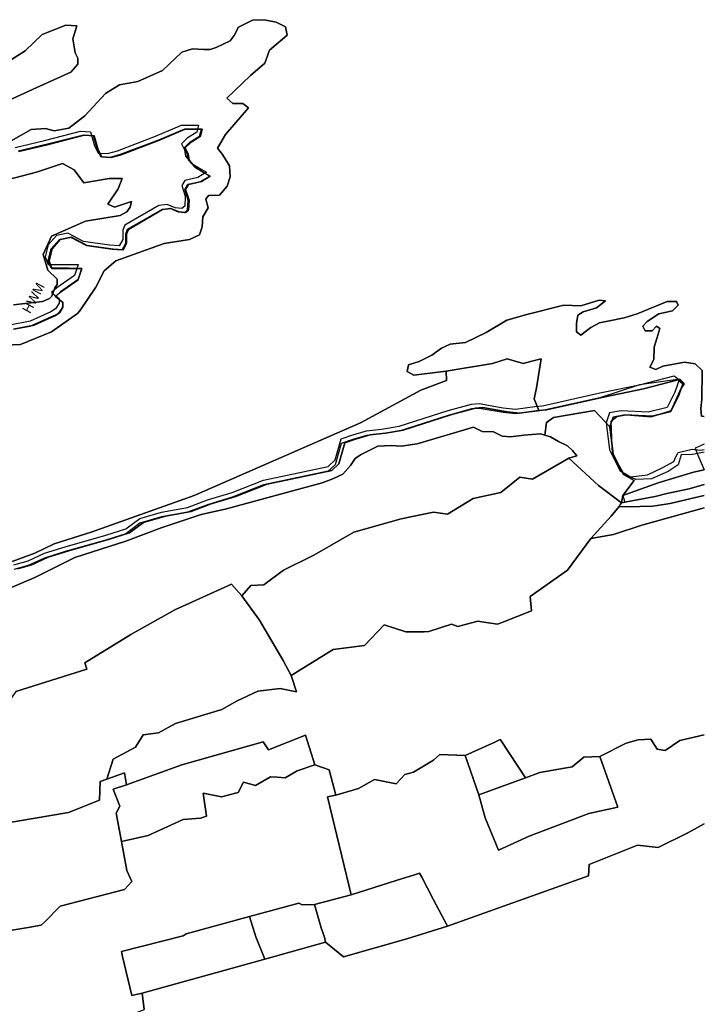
# Model space of a CAD drawing. Extents: x 463979 to 467979, y 555064 to 557157.
# Tile 81 of 82: x 467776 to 467979, y 556656 to 556947. Entities that reach past the tile are written whole.
import ezdxf

# ---------------------------------------------------------------- set-up
doc = ezdxf.new("R2010")
doc.units = 0
doc.header["$MEASUREMENT"] = 0
doc.layers.add('OS MAP', color=7, linetype='Continuous')

msp = doc.modelspace()

# ---------------------------------------------------------------- linework, layer by layer
at = {"layer": 'OS MAP'}
for p, q in [((467953.38, 556803.05), (467953.76, 556803.67)), ((467953.76, 556803.67), (467954.05, 556804.16)), ((467907.93, 556729.43), (467911.94, 556717.89)), ((467925.74, 556722.9), (467911.94, 556717.89)), ((467863.38, 556685.5), (467874.21, 556688.28)), ((467848.72, 556669.3), (467866.7, 556674.29)), ((467812.54, 556659.26), (467848.72, 556669.3))]:
    msp.add_line(p, q, dxfattribs=at)
for points in [[(467763.02, 556850.25), (467776.55, 556850.88), (467785.76, 556854.66), (467793.42, 556860), (467794.11, 556860.86), (467798.83, 556867.78), (467801.28, 556872.63), (467804.76, 556875.56), (467819.01, 556880.7), (467826.47, 556881.88), (467829.42, 556883.26), (467830.3, 556885.68), (467830.49, 556888.63), (467832.06, 556891.22), (467831.38, 556893.83), (467832.08, 556894.87), (467835.37, 556895.03), (467837.64, 556897.62), (467838.52, 556900.39), (467838.36, 556903.69), (467836.29, 556906.99), (467834.74, 556908.91), (467837.19, 556912.88), (467843.98, 556920.83), (467842.26, 556922.06), (467839.31, 556922.07), (467837.58, 556923.64), (467844.55, 556930.37), (467848.73, 556933.99), (467850.13, 556937.8), (467855.35, 556942.29), (467854.84, 556944.72), (467852.08, 556946.12), (467848.61, 556946.83), (467845.14, 556946.67), (467840.97, 556944.61), (467839.74, 556942.19), (467838.52, 556940.63), (467834.35, 556938.57), (467832.61, 556938.06), (467830.71, 556938.06), (467827.41, 556938.25), (467824.28, 556937.22), (467818.54, 556931.87), (467811.24, 556928.61), (467805.86, 556927.59), (467801.68, 556925.01), (467795.58, 556918.44), (467790.88, 556914.82), (467786.54, 556913.97), (467783.94, 556914.68), (467779.78, 556914.35), (467770.91, 556909.36)], [(467770.91, 556909.36), (467779.78, 556914.35), (467783.94, 556914.68), (467786.54, 556913.97), (467790.88, 556914.82), (467795.58, 556918.44), (467801.68, 556925.01), (467805.86, 556927.59), (467811.24, 556928.61), (467818.54, 556931.87), (467824.28, 556937.22), (467827.41, 556938.25), (467830.71, 556938.06), (467832.61, 556938.06), (467834.35, 556938.57), (467838.52, 556940.63), (467839.74, 556942.19), (467840.97, 556944.61), (467845.14, 556946.67), (467848.61, 556946.83), (467852.08, 556946.12), (467854.84, 556944.72), (467855.35, 556942.29), (467850.13, 556937.8), (467848.73, 556933.99), (467844.55, 556930.37), (467837.58, 556923.64), (467839.31, 556922.07), (467842.26, 556922.06), (467843.98, 556920.83), (467837.19, 556912.88), (467834.74, 556908.91), (467836.29, 556906.99), (467838.36, 556903.69), (467838.52, 556900.39), (467837.64, 556897.62), (467835.37, 556895.03), (467832.08, 556894.87), (467831.38, 556893.83), (467832.06, 556891.22), (467830.49, 556888.63), (467830.3, 556885.68), (467829.42, 556883.26), (467826.47, 556881.88), (467819.01, 556880.7), (467804.76, 556875.56), (467801.28, 556872.63), (467798.83, 556867.78), (467794.11, 556860.86), (467793.42, 556860), (467785.76, 556854.66), (467776.55, 556850.88), (467763.02, 556850.25)], [(467767.14, 556920.3), (467781.4, 556926.83), (467791.48, 556931.3), (467793.57, 556933.72), (467793.58, 556935.45), (467792.72, 556937.02), (467792.04, 556941.18), (467793.27, 556944.99), (467789.98, 556945.18), (467783.03, 556942.44), (467777.97, 556937.6), (467769.97, 556932.61)], [(467769.97, 556932.61), (467777.97, 556937.6), (467783.03, 556942.44), (467789.98, 556945.18), (467793.27, 556944.99), (467792.04, 556941.18), (467792.72, 556937.02), (467793.58, 556935.45), (467793.57, 556933.72), (467791.48, 556931.3), (467781.4, 556926.83), (467767.14, 556920.3)], [(467775.04, 556909.12), (467783.72, 556911.17), (467794.31, 556913.9), (467797.26, 556913.71), (467798.46, 556909.54), (467799.49, 556907.45), (467802.26, 556907.27), (467805.21, 556908.12), (467816.51, 556912.41), (467824.15, 556915.67), (467829.18, 556915.65), (467828.65, 556913.57), (467825.87, 556911.85), (467824.13, 556910.12), (467824.99, 556908.38), (467825.33, 556906.47), (467827.22, 556904.38), (467829.47, 556902.99), (467831.55, 556901.76), (467828.94, 556900.21), (467825.12, 556899.36), (467824.25, 556897.81), (467825.28, 556894.68), (467825.09, 556891.73), (467824.22, 556891.04), (467822.31, 556891.22), (467819.89, 556892.28), (467817.46, 556891.94), (467807.37, 556886.09), (467806.84, 556884.7), (467806.83, 556881.93), (467805.78, 556880.02), (467802.84, 556880.21), (467795.21, 556881.28), (467790.54, 556883.73), (467787.24, 556883.05), (467784.8, 556880.29), (467783.91, 556876.82), (467784.77, 556874.56), (467790.15, 556874.54), (467793.62, 556874.53)], [(467774.53, 556855.39), (467780.6, 556856.58), (467786.69, 556859.33), (467788.08, 556860.19), (467789.13, 556861.92), (467789.13, 556863.31), (467786.89, 556865.05), (467788.45, 556866.43), (467793.67, 556870.05), (467794.73, 556873.34), (467785.88, 556873.38), (467785.02, 556875.64), (467785.91, 556879.1), (467788.35, 556881.87), (467791.64, 556882.55), (467796.32, 556880.1), (467803.94, 556879.02), (467806.89, 556878.84), (467807.94, 556880.74), (467807.95, 556883.52), (467808.48, 556884.9), (467818.57, 556890.76), (467821, 556891.09), (467823.42, 556890.04), (467825.33, 556889.86), (467826.2, 556890.55), (467826.38, 556893.5), (467825.36, 556896.62), (467826.23, 556898.18), (467830.05, 556899.03), (467832.66, 556900.58), (467830.58, 556901.8), (467828.33, 556903.2), (467826.43, 556905.29), (467826.1, 556907.2), (467825.24, 556908.94), (467826.98, 556910.66), (467829.76, 556912.39), (467830.29, 556914.47), (467825.26, 556914.49), (467817.61, 556911.23), (467806.32, 556906.94), (467803.37, 556906.08), (467800.59, 556906.27), (467799.56, 556908.36), (467798.37, 556912.53), (467795.42, 556912.71), (467784.83, 556909.98), (467776.15, 556907.94)], [(467776.15, 556907.94), (467784.83, 556909.98), (467795.42, 556912.71), (467798.37, 556912.53), (467799.56, 556908.36), (467800.59, 556906.27), (467803.37, 556906.08), (467806.32, 556906.94), (467817.61, 556911.23), (467825.26, 556914.49), (467830.29, 556914.47), (467829.76, 556912.39), (467826.98, 556910.66), (467825.24, 556908.94), (467826.1, 556907.2), (467826.43, 556905.29), (467828.33, 556903.2), (467830.58, 556901.8), (467832.66, 556900.58), (467830.05, 556899.03), (467826.23, 556898.18), (467825.36, 556896.62), (467826.38, 556893.5), (467826.2, 556890.55), (467825.33, 556889.86), (467823.42, 556890.04), (467821, 556891.09), (467818.57, 556890.76), (467808.48, 556884.9), (467807.95, 556883.52), (467807.94, 556880.74), (467806.89, 556878.84), (467803.94, 556879.02), (467796.32, 556880.1), (467791.64, 556882.55), (467788.35, 556881.87), (467785.91, 556879.1), (467785.02, 556875.64), (467785.88, 556873.38), (467794.73, 556873.34), (467793.67, 556870.05), (467788.45, 556866.43), (467786.89, 556865.05), (467789.13, 556863.31), (467789.13, 556861.92), (467788.08, 556860.19), (467786.69, 556859.33), (467780.6, 556856.58), (467774.53, 556855.39)], [(467774.56, 556855.46), (467779.49, 556856.34), (467785.58, 556859.09), (467787.8, 556860), (467789.01, 556861.68), (467789.22, 556863.22), (467786.87, 556865.02), (467788.13, 556866.14), (467793.6, 556869.97), (467794.66, 556873.17), (467791, 556873.4), (467785.63, 556873.43), (467784.77, 556875.68), (467785.65, 556879.15), (467788.09, 556881.91), (467791.39, 556882.59), (467796.06, 556880.14), (467803.69, 556879.07), (467806.64, 556878.88), (467807.69, 556880.79), (467807.7, 556883.56), (467808.23, 556884.95), (467818.31, 556890.8), (467820.74, 556891.14), (467823.17, 556890.09), (467825.07, 556889.9), (467825.94, 556890.59), (467826.13, 556893.54), (467825.1, 556896.67), (467825.98, 556898.23), (467829.8, 556899.08), (467832.4, 556900.62), (467830.33, 556901.85), (467828.08, 556903.25), (467826.18, 556905.34), (467825.84, 556907.24), (467824.98, 556908.98), (467826.73, 556910.71), (467829.51, 556912.43), (467830.04, 556914.51), (467825.01, 556914.53), (467817.36, 556911.27), (467806.07, 556906.98), (467803.12, 556906.13), (467800.34, 556906.32), (467799.31, 556908.4), (467798.11, 556912.57), (467795.17, 556912.76), (467784.57, 556910.03), (467775.89, 556907.98)], [(467774.56, 556855.46), (467779.49, 556856.34), (467785.58, 556859.09), (467787.8, 556860), (467789.01, 556861.68), (467789.22, 556863.22), (467786.87, 556865.02), (467788.13, 556866.14), (467793.6, 556869.97), (467794.66, 556873.17), (467791, 556873.4), (467785.63, 556873.43), (467784.77, 556875.68), (467785.65, 556879.15), (467788.09, 556881.91), (467791.39, 556882.59), (467796.06, 556880.14), (467803.69, 556879.07), (467806.64, 556878.88), (467807.69, 556880.79), (467807.7, 556883.56), (467808.23, 556884.95), (467818.31, 556890.8), (467820.74, 556891.14), (467823.17, 556890.09), (467825.07, 556889.9), (467825.94, 556890.59), (467826.13, 556893.54), (467825.1, 556896.67), (467825.98, 556898.23), (467829.8, 556899.08), (467832.4, 556900.62), (467830.33, 556901.85), (467828.08, 556903.25), (467826.18, 556905.34), (467825.84, 556907.24), (467824.98, 556908.98), (467826.73, 556910.71), (467829.51, 556912.43), (467830.04, 556914.51), (467825.01, 556914.53), (467817.36, 556911.27), (467806.07, 556906.98), (467803.12, 556906.13), (467800.34, 556906.32), (467799.31, 556908.4), (467798.11, 556912.57), (467795.17, 556912.76), (467784.57, 556910.03), (467775.89, 556907.98)], [(467774.55, 556862.61), (467783.06, 556863.61), (467785.14, 556864.47), (467785.84, 556865.16), (467786.72, 556867.59), (467787.42, 556868.62), (467787.42, 556870.19), (467784.66, 556872.8), (467783.29, 556877.49), (467785.74, 556882.85), (467795.83, 556887.32), (467806.07, 556889.01), (467807.98, 556890.04), (467809.03, 556891.43), (467809.38, 556893.16), (467804.34, 556891.45), (467802.44, 556892.32), (467805.41, 556896.82), (467806.63, 556899.94), (467802.82, 556899.95), (467795.35, 556898.6), (467792.42, 556902.43), (467788.96, 556904.35), (467781.32, 556901.78), (467768.82, 556898.54)], [(467768.82, 556898.54), (467781.32, 556901.78), (467788.96, 556904.35), (467792.42, 556902.43), (467795.35, 556898.6), (467802.82, 556899.95), (467806.63, 556899.94), (467805.41, 556896.82), (467802.44, 556892.32), (467804.34, 556891.45), (467809.38, 556893.16), (467809.03, 556891.43), (467807.98, 556890.04), (467806.07, 556889.01), (467795.83, 556887.32), (467785.74, 556882.85), (467783.29, 556877.49), (467784.66, 556872.8), (467787.42, 556870.19), (467787.42, 556868.62), (467786.72, 556867.59), (467785.84, 556865.16), (467785.14, 556864.47), (467783.06, 556863.61), (467774.55, 556862.61)], [(467774.55, 556862.61), (467783.06, 556863.61), (467785.14, 556864.47), (467785.84, 556865.16), (467786.72, 556867.59), (467787.42, 556868.62), (467787.42, 556870.19), (467784.66, 556872.8), (467783.29, 556877.49), (467785.74, 556882.85), (467795.83, 556887.32), (467806.07, 556889.01), (467807.98, 556890.04), (467809.03, 556891.43), (467809.38, 556893.16), (467804.34, 556891.45), (467802.44, 556892.32), (467805.41, 556896.82), (467806.63, 556899.94), (467802.82, 556899.95), (467795.35, 556898.6), (467792.42, 556902.43), (467788.96, 556904.35), (467781.32, 556901.78), (467768.82, 556898.54)], [(467793.62, 556874.53), (467792.56, 556871.23), (467787.34, 556867.61), (467785.78, 556866.23), (467788.02, 556864.49), (467788.02, 556863.1), (467786.97, 556861.37), (467785.58, 556860.51), (467779.49, 556857.76), (467773.42, 556856.57)], [(467768.11, 556784.66), (467780.79, 556789.29), (467786.53, 556792.04), (467797.47, 556795.46), (467827.87, 556806.25), (467877.05, 556827.72), (467894.79, 556837.35), (467902.43, 556840.27), (467902.27, 556843.04), (467892.72, 556841.87), (467890.82, 556842.92), (467891.18, 556844.83), (467894.3, 556845.85), (467898.13, 556847.74), (467900.91, 556849.81), (467903.52, 556851.02), (467908.03, 556851.52), (467914.11, 556854.44), (467920.2, 556858.06), (467926.11, 556859.76), (467937.05, 556862.49), (467942.08, 556862.3), (467947.46, 556864.01), (467949.37, 556863.82), (467946.76, 556861.75), (467942.76, 556860.56), (467941.2, 556859.52), (467940.84, 556857.1), (467940.83, 556854.67), (467942.04, 556853.62), (467945, 556855.86), (467947.6, 556857.24), (467950.55, 556857.92), (467954.9, 556858.77), (467958.72, 556859.97), (467967.58, 556863.57), (467970.35, 556863.56), (467970.87, 556862.52), (467969.13, 556860.79), (467965.13, 556859.94), (467961.66, 556857.7), (467960.43, 556856.32), (467961.12, 556854.93), (467963.2, 556854.92), (467964.42, 556856.3), (467965.46, 556855.6), (467964.58, 556852.66), (467963.7, 556850.06), (467963.69, 556846.42), (467962.46, 556844.17), (467964.19, 556843.46), (467966.28, 556844.5), (467972.7, 556845.68), (467975.82, 556845.15), (467977.9, 556843.23), (467977.86, 556834.73), (467977.5, 556831.96), (467977.68, 556829.69), (467978.55, 556829.59)], [(467978.55, 556829.59), (467977.68, 556829.69), (467977.5, 556831.96), (467977.86, 556834.73), (467977.9, 556843.23), (467975.82, 556845.15), (467972.7, 556845.68), (467966.28, 556844.5), (467964.19, 556843.46), (467962.46, 556844.17), (467963.69, 556846.42), (467963.7, 556850.06), (467964.58, 556852.66), (467965.46, 556855.6), (467964.42, 556856.3), (467963.2, 556854.92), (467961.12, 556854.93), (467960.43, 556856.32), (467961.66, 556857.7), (467965.13, 556859.94), (467969.13, 556860.79), (467970.87, 556862.52), (467970.35, 556863.56), (467967.58, 556863.57), (467958.72, 556859.97), (467954.9, 556858.77), (467950.55, 556857.92), (467947.6, 556857.24), (467945, 556855.86), (467942.04, 556853.62), (467940.83, 556854.67), (467940.84, 556857.1), (467941.2, 556859.52), (467942.76, 556860.56), (467946.76, 556861.75), (467949.37, 556863.82), (467947.46, 556864.01), (467942.08, 556862.3), (467937.05, 556862.49), (467926.11, 556859.76), (467920.2, 556858.06), (467914.11, 556854.44), (467908.03, 556851.52), (467903.52, 556851.02), (467900.91, 556849.81), (467898.13, 556847.74), (467894.3, 556845.85), (467891.18, 556844.83), (467890.82, 556842.92), (467892.72, 556841.87), (467902.27, 556843.04), (467916.02, 556845.28), (467920.36, 556846.65), (467925.04, 556845.24), (467927.64, 556845.93), (467930.42, 556846.61), (467929, 556838.11), (467928.29, 556834.82), (467929.66, 556831.35), (467931.92, 556831.63), (467948.76, 556835.37), (467960.56, 556837.75), (467970.81, 556840.48), (467972.19, 556839.26), (467970.96, 556835.62), (467968.69, 556831.12), (467963.13, 556829.76), (467955.15, 556830.14), (467951.68, 556829.46), (467950.63, 556826.52), (467951.63, 556818.53), (467954.73, 556812.45), (467957.83, 556810.66), (467954.48, 556806.29), (467964.91, 556810.06), (467975.33, 556813.14), (467978.55, 556813.83)], [(467929.66, 556831.35), (467928.29, 556834.82), (467929, 556838.11), (467930.42, 556846.61), (467927.64, 556845.93), (467925.04, 556845.24), (467920.36, 556846.65), (467916.02, 556845.28), (467902.27, 556843.04), (467902.43, 556840.27), (467894.79, 556837.35), (467877.05, 556827.72), (467827.87, 556806.25), (467797.47, 556795.46), (467786.53, 556792.04), (467780.79, 556789.29), (467768.11, 556784.66)], [(467771.58, 556778.15), (467780.79, 556782.1), (467792.61, 556787.95), (467807.72, 556792.74), (467818.15, 556796.68), (467829.96, 556800.62), (467837.43, 556802.32), (467865.73, 556810), (467868.86, 556811.2), (467871.82, 556812.58), (467874.08, 556815.17), (467875.48, 556817.24), (467877.04, 556818.28), (467882.09, 556820.86), (467886.08, 556821.01), (467889.02, 556820.83), (467893.71, 556821.5), (467910.38, 556826.45), (467912.98, 556825.23), (467916.27, 556825.04), (467918.87, 556823.82), (467921.3, 556823.63), (467925.29, 556824.14), (467930.15, 556824.46), (467931.43, 556824.08), (467931.9, 556827.81), (467933.99, 556829.36), (467946.14, 556831.39), (467950.63, 556826.52), (467951.68, 556829.46), (467955.15, 556830.14), (467963.13, 556829.76), (467968.69, 556831.12), (467970.96, 556835.62), (467972.19, 556839.26), (467970.81, 556840.48), (467960.56, 556837.75), (467948.76, 556835.37), (467931.92, 556831.63), (467929.66, 556831.35), (467923.93, 556830.62), (467920.29, 556830.99), (467913.19, 556832.23), (467910.93, 556832.07), (467903.98, 556830.19), (467889.57, 556825.57), (467884.36, 556824.73), (467879.85, 556824.23), (467875.85, 556823.03), (467872.38, 556821.83), (467870.62, 556815.59), (467868.53, 556813.7), (467849.43, 556809.62), (467840.22, 556806.02), (467832.93, 556803.79), (467827.02, 556801.56), (467819.38, 556800.21), (467812.96, 556798.33), (467808.78, 556795.23), (467802.87, 556793.34), (467790.89, 556789.93), (467784.81, 556788.05), (467779.95, 556785.81), (467775.78, 556784.62)], [(467771.58, 556778.15), (467780.79, 556782.1), (467792.61, 556787.95), (467807.72, 556792.74), (467818.15, 556796.68), (467829.96, 556800.62), (467837.43, 556802.32), (467865.73, 556810), (467868.86, 556811.2), (467871.82, 556812.58), (467874.08, 556815.17), (467875.48, 556817.24), (467877.04, 556818.28), (467882.09, 556820.86), (467886.08, 556821.01), (467889.02, 556820.83), (467893.71, 556821.5), (467910.38, 556826.45), (467912.98, 556825.23), (467916.27, 556825.04), (467918.87, 556823.82), (467921.3, 556823.63), (467925.29, 556824.14), (467930.15, 556824.46), (467931.43, 556824.08), (467931.9, 556827.81), (467933.99, 556829.36), (467946.14, 556831.39), (467950.63, 556826.52), (467951.68, 556829.46), (467955.15, 556830.14), (467963.13, 556829.76), (467968.69, 556831.12), (467970.96, 556835.62), (467972.19, 556839.26), (467970.81, 556840.48), (467960.56, 556837.75), (467948.76, 556835.37), (467931.92, 556831.63), (467929.66, 556831.35), (467923.93, 556830.62), (467920.29, 556830.99), (467913.19, 556832.23), (467910.93, 556832.07), (467903.98, 556830.19), (467889.57, 556825.57), (467884.36, 556824.73), (467879.85, 556824.23), (467875.85, 556823.03), (467872.38, 556821.83), (467870.62, 556815.59), (467868.53, 556813.7), (467849.43, 556809.62), (467840.22, 556806.02), (467832.93, 556803.79), (467827.02, 556801.56), (467819.38, 556800.21), (467812.96, 556798.33), (467808.78, 556795.23), (467802.87, 556793.34), (467790.89, 556789.93), (467784.81, 556788.05), (467779.95, 556785.81), (467775.78, 556784.62)], [(467978.55, 556819.12), (467975.02, 556818.41), (467971.69, 556818.25), (467970.81, 556815.29), (467967.86, 556813.4), (467962.99, 556811.16), (467958.29, 556810.97), (467954.85, 556812.58), (467951.4, 556818.49), (467951.09, 556828.23), (467952.67, 556829.59), (467955.45, 556830.1), (467962.9, 556829.54), (467968.8, 556831.43), (467971.43, 556837.33), (467972.66, 556839.22), (467971.28, 556840.61), (467959.46, 556838.93), (467947.65, 556835.13), (467930.81, 556831.39), (467928.55, 556831.11), (467922.83, 556830.38), (467919.18, 556830.75), (467912.08, 556831.99), (467909.82, 556831.83), (467902.88, 556829.95), (467888.46, 556825.33), (467883.25, 556824.49), (467878.74, 556823.99), (467874.75, 556822.79), (467871.27, 556821.59), (467869.51, 556815.36), (467867.42, 556813.46), (467848.32, 556809.38), (467839.11, 556805.78), (467831.82, 556803.55), (467825.91, 556801.32), (467818.27, 556799.97), (467811.85, 556798.09), (467807.67, 556794.99), (467801.77, 556793.1), (467789.78, 556789.69), (467783.7, 556787.81), (467778.84, 556785.57), (467774.67, 556784.38)], [(467978.55, 556819.12), (467975.02, 556818.41), (467971.69, 556818.25), (467970.81, 556815.29), (467967.86, 556813.4), (467962.99, 556811.16), (467958.29, 556810.97), (467954.85, 556812.58), (467951.4, 556818.49), (467951.09, 556828.23), (467952.67, 556829.59), (467955.45, 556830.1), (467962.9, 556829.54), (467968.8, 556831.43), (467971.43, 556837.33), (467972.66, 556839.22), (467971.28, 556840.61), (467959.46, 556838.93), (467947.65, 556835.13), (467930.81, 556831.39), (467928.55, 556831.11), (467922.83, 556830.38), (467919.18, 556830.75), (467912.08, 556831.99), (467909.82, 556831.83), (467902.88, 556829.95), (467888.46, 556825.33), (467883.25, 556824.49), (467878.74, 556823.99), (467874.75, 556822.79), (467871.27, 556821.59), (467869.51, 556815.36), (467867.42, 556813.46), (467848.32, 556809.38), (467839.11, 556805.78), (467831.82, 556803.55), (467825.91, 556801.32), (467818.27, 556799.97), (467811.85, 556798.09), (467807.67, 556794.99), (467801.77, 556793.1), (467789.78, 556789.69), (467783.7, 556787.81), (467778.84, 556785.57), (467774.67, 556784.38)], [(467959.46, 556838.93), (467969.7, 556841.66), (467971.08, 556840.44), (467969.85, 556836.81), (467967.58, 556832.31), (467962.02, 556830.94), (467954.04, 556831.32), (467950.57, 556830.65), (467949.52, 556827.7), (467950.53, 556819.72), (467953.62, 556813.63), (467956.72, 556811.84), (467961.77, 556812.38), (467966.11, 556814.45), (467969.59, 556816.34), (467970.12, 556817.72), (467970.82, 556818.94), (467974.98, 556819.96), (467977.36, 556819.71), (467978.55, 556819.89)], [(467774.67, 556785.8), (467778.84, 556787), (467783.7, 556789.23), (467789.78, 556791.11), (467801.77, 556794.53), (467807.67, 556796.41), (467811.85, 556799.51), (467818.27, 556801.39), (467825.91, 556802.75), (467831.82, 556804.98), (467839.11, 556807.2), (467848.32, 556810.8), (467867.42, 556814.88), (467869.51, 556816.78), (467871.27, 556823.02), (467874.75, 556824.21), (467878.74, 556825.41), (467883.25, 556825.91), (467888.46, 556826.76), (467902.88, 556831.38), (467909.82, 556833.25), (467912.08, 556833.42), (467919.18, 556832.17), (467922.83, 556831.81), (467928.55, 556832.53), (467930.81, 556832.81), (467947.65, 556836.56), (467959.46, 556838.93)], [(467775.78, 556784.62), (467779.95, 556785.81), (467784.81, 556788.05), (467790.89, 556789.93), (467802.87, 556793.34), (467808.78, 556795.23), (467812.96, 556798.33), (467819.38, 556800.21), (467827.02, 556801.56), (467832.93, 556803.79), (467840.22, 556806.02), (467849.43, 556809.62), (467868.53, 556813.7), (467870.62, 556815.59), (467872.38, 556821.83), (467875.85, 556823.03), (467879.85, 556824.23), (467884.36, 556824.73), (467889.57, 556825.57), (467903.98, 556830.19), (467910.93, 556832.07), (467913.19, 556832.23), (467920.29, 556830.99), (467923.93, 556830.62), (467929.66, 556831.35)], [(467954.48, 556806.29), (467957.83, 556810.66), (467954.73, 556812.45), (467951.63, 556818.53), (467950.63, 556826.52), (467946.14, 556831.39), (467933.99, 556829.36), (467931.9, 556827.81), (467931.43, 556824.08), (467933.09, 556823.58), (467935.51, 556822.18), (467938.11, 556820.96), (467939.66, 556819.56), (467940.87, 556818), (467938.59, 556817.32), (467947.34, 556809.24), (467954.05, 556804.16), (467954.48, 556806.29)], [(467938.59, 556817.32), (467940.87, 556818), (467939.66, 556819.56), (467938.11, 556820.96), (467935.51, 556822.18), (467933.09, 556823.58), (467931.43, 556824.08), (467930.15, 556824.46), (467925.29, 556824.14), (467921.3, 556823.63), (467918.87, 556823.82), (467916.27, 556825.04), (467912.98, 556825.23), (467910.38, 556826.45), (467893.71, 556821.5), (467889.02, 556820.83), (467886.08, 556821.01), (467882.09, 556820.86), (467877.04, 556818.28), (467875.48, 556817.24), (467874.08, 556815.17), (467871.82, 556812.58), (467868.86, 556811.2), (467865.73, 556810), (467837.43, 556802.32), (467829.96, 556800.62), (467818.15, 556796.68), (467807.72, 556792.74), (467792.61, 556787.95), (467780.79, 556782.1), (467771.58, 556778.15)], [(467938.59, 556817.32), (467940.87, 556818), (467939.66, 556819.56), (467938.11, 556820.96), (467935.51, 556822.18), (467933.09, 556823.58), (467931.43, 556824.08), (467930.15, 556824.46), (467925.29, 556824.14), (467921.3, 556823.63), (467918.87, 556823.82), (467916.27, 556825.04), (467912.98, 556825.23), (467910.38, 556826.45), (467893.71, 556821.5), (467889.02, 556820.83), (467886.08, 556821.01), (467882.09, 556820.86), (467877.04, 556818.28), (467875.48, 556817.24), (467874.08, 556815.17), (467871.82, 556812.58), (467868.86, 556811.2), (467865.73, 556810), (467837.43, 556802.32), (467829.96, 556800.62), (467818.15, 556796.68), (467807.72, 556792.74), (467792.61, 556787.95), (467780.79, 556782.1), (467771.58, 556778.15)], [(467978.55, 556821.43), (467975.83, 556820.28), (467976.48, 556818.73), (467978.55, 556813.83)], [(467775.2, 556748.35), (467796.2, 556754.95), (467795.62, 556756.84), (467809.18, 556765.19), (467822.22, 556772.49), (467838.9, 556780.06), (467842, 556776.61), (467844.61, 556779.73), (467848.46, 556779.9), (467854.24, 556784.26), (467863.19, 556788.63), (467875.05, 556795.43), (467888.98, 556799.38), (467898.59, 556801.35), (467902.74, 556800.77), (467910.24, 556805.42), (467918.5, 556807.15), (467924.07, 556811.72), (467927.84, 556811.12), (467938.59, 556817.32)], [(467775.2, 556748.35), (467796.2, 556754.95), (467795.62, 556756.84), (467809.18, 556765.19), (467822.22, 556772.49), (467838.9, 556780.06), (467842, 556776.61), (467844.61, 556779.73), (467848.46, 556779.9), (467854.24, 556784.26), (467863.19, 556788.63), (467875.05, 556795.43), (467888.98, 556799.38), (467898.59, 556801.35), (467902.74, 556800.77), (467910.24, 556805.42), (467918.5, 556807.15), (467924.07, 556811.72), (467927.84, 556811.12), (467938.59, 556817.32)], [(467842, 556776.61), (467847.22, 556769.49), (467854.13, 556757.55), (467856.55, 556753.06), (467868.92, 556760.74), (467878.21, 556761.92), (467884.01, 556768.03), (467890.37, 556766), (467895.77, 556765.99), (467897.22, 556766.08), (467903.92, 556768.26), (467905.73, 556767.54), (467911.71, 556769.17), (467912.86, 556768.98), (467917.51, 556768.26), (467919.01, 556768.86), (467927.47, 556772.25), (467927.11, 556776.41), (467938.16, 556784.2), (467945.05, 556793.62), (467951.03, 556800.15), (467953.38, 556803.05), (467953.76, 556803.67), (467954.05, 556804.16), (467947.34, 556809.24), (467938.59, 556817.32), (467927.84, 556811.12), (467924.07, 556811.72), (467918.5, 556807.15), (467910.24, 556805.42), (467902.74, 556800.77), (467898.59, 556801.35), (467888.98, 556799.38), (467875.05, 556795.43), (467863.19, 556788.63), (467854.24, 556784.26), (467848.46, 556779.9), (467844.61, 556779.73), (467842, 556776.61)], [(467842, 556776.61), (467844.61, 556779.73), (467848.46, 556779.9), (467854.24, 556784.26), (467863.19, 556788.63), (467875.05, 556795.43), (467888.98, 556799.38), (467898.59, 556801.35), (467902.74, 556800.77), (467910.24, 556805.42), (467918.5, 556807.15), (467924.07, 556811.72), (467927.84, 556811.12), (467938.59, 556817.32)], [(467842, 556776.61), (467847.22, 556769.49), (467854.13, 556757.55), (467856.55, 556753.06), (467868.92, 556760.74), (467878.21, 556761.92), (467884.01, 556768.03), (467890.37, 556766), (467895.77, 556765.99), (467897.22, 556766.08), (467903.92, 556768.26), (467905.73, 556767.54), (467911.71, 556769.17), (467912.86, 556768.98), (467917.51, 556768.26), (467919.01, 556768.86), (467927.47, 556772.25), (467927.11, 556776.41), (467938.16, 556784.2), (467945.05, 556793.62), (467951.03, 556800.15), (467953.38, 556803.05), (467953.76, 556803.67), (467954.05, 556804.16), (467947.34, 556809.24), (467938.59, 556817.32), (467927.84, 556811.12), (467924.07, 556811.72), (467918.5, 556807.15), (467910.24, 556805.42), (467902.74, 556800.77), (467898.59, 556801.35), (467888.98, 556799.38), (467875.05, 556795.43), (467863.19, 556788.63), (467854.24, 556784.26), (467848.46, 556779.9), (467844.61, 556779.73), (467842, 556776.61)], [(467954.05, 556804.16), (467947.34, 556809.24), (467938.59, 556817.32)], [(467978.55, 556813.83), (467975.33, 556813.14), (467964.91, 556810.06), (467954.48, 556806.29), (467954.05, 556804.16)], [(467978.55, 556813.83), (467975.33, 556813.14), (467964.91, 556810.06), (467954.48, 556806.29), (467954.05, 556804.16)], [(467978.55, 556813.83), (467975.33, 556813.14), (467964.91, 556810.06), (467954.48, 556806.29), (467955.11, 556804.3), (467955.58, 556804.37), (467964.08, 556806.03), (467967.51, 556806.9), (467974.1, 556808.29), (467978.55, 556809.5)], [(467978.55, 556809.5), (467974.1, 556808.29), (467967.51, 556806.9), (467964.08, 556806.03), (467955.58, 556804.37), (467955.11, 556804.3), (467954.05, 556804.16), (467953.76, 556803.67), (467953.38, 556803.05)], [(467954.05, 556804.16), (467955.11, 556804.3), (467955.58, 556804.37), (467964.08, 556806.03), (467967.51, 556806.9), (467974.1, 556808.29), (467978.55, 556809.5)], [(467954.05, 556804.16), (467955.11, 556804.3), (467955.58, 556804.37), (467964.08, 556806.03), (467967.51, 556806.9), (467974.1, 556808.29), (467978.55, 556809.5)], [(467978.55, 556806.25), (467974.72, 556805.37), (467968.44, 556803.95), (467963.37, 556803.15), (467955.64, 556802.96), (467953.38, 556803.05), (467951.03, 556800.15), (467945.05, 556793.62)], [(467978.55, 556806.25), (467974.72, 556805.37), (467968.44, 556803.95), (467963.37, 556803.15), (467955.64, 556802.96), (467953.38, 556803.05), (467951.03, 556800.15), (467945.05, 556793.62)], [(467953.38, 556803.05), (467955.64, 556802.96), (467963.37, 556803.15), (467968.44, 556803.95), (467974.72, 556805.37), (467978.55, 556806.25)], [(467978.55, 556802.65), (467960.09, 556797.53), (467951.7, 556794.74), (467945.05, 556793.62), (467938.16, 556784.2), (467927.11, 556776.41), (467927.47, 556772.25), (467919.01, 556768.86)], [(467978.55, 556802.65), (467960.09, 556797.53), (467951.7, 556794.74), (467945.05, 556793.62), (467938.16, 556784.2), (467927.11, 556776.41), (467927.47, 556772.25), (467919.01, 556768.86)], [(467945.05, 556793.62), (467951.03, 556800.15), (467953.38, 556803.05)], [(467945.05, 556793.62), (467951.7, 556794.74), (467960.09, 556797.53), (467978.55, 556802.65)], [(467978.55, 556802.65), (467960.09, 556797.53), (467951.7, 556794.74), (467945.05, 556793.62)], [(467945.05, 556793.62), (467951.7, 556794.74), (467960.09, 556797.53), (467978.55, 556802.65)], [(467856.55, 556753.06), (467868.92, 556760.74), (467878.21, 556761.92), (467884.01, 556768.03), (467890.37, 556766), (467895.77, 556765.99), (467897.22, 556766.08), (467903.92, 556768.26), (467905.73, 556767.54), (467911.71, 556769.17), (467912.86, 556768.98), (467917.51, 556768.26), (467919.01, 556768.86), (467927.47, 556772.25), (467927.11, 556776.41), (467938.16, 556784.2), (467945.05, 556793.62)], [(467842, 556776.61), (467838.9, 556780.06), (467822.22, 556772.49), (467809.18, 556765.19), (467795.62, 556756.84), (467796.2, 556754.95), (467775.2, 556748.35), (467773.44, 556745.8), (467766.59, 556745.8), (467756.74, 556743.21)], [(467770.38, 556709.15), (467790.74, 556712.66), (467799.96, 556716.27), (467800.1, 556721.81), (467802.06, 556722.52), (467803.98, 556728.38), (467810.54, 556731.97), (467812.8, 556735.54), (467817.36, 556736.13), (467822.42, 556738.9), (467836.08, 556743.04), (467840.63, 556745.6), (467846.69, 556748.43), (467853.28, 556749.24), (467858.1, 556748.25), (467856.55, 556753.06), (467854.13, 556757.55), (467847.22, 556769.49), (467842, 556776.61), (467838.9, 556780.06), (467822.22, 556772.49), (467809.18, 556765.19), (467795.62, 556756.84), (467796.2, 556754.95), (467775.2, 556748.35)], [(467770.38, 556709.15), (467790.74, 556712.66), (467799.96, 556716.27), (467800.1, 556721.81), (467802.06, 556722.52), (467803.98, 556728.38), (467810.54, 556731.97), (467812.8, 556735.54), (467817.36, 556736.13), (467822.42, 556738.9), (467836.08, 556743.04), (467840.63, 556745.6), (467846.69, 556748.43), (467853.28, 556749.24), (467858.1, 556748.25), (467856.55, 556753.06), (467854.13, 556757.55), (467847.22, 556769.49), (467842, 556776.61), (467838.9, 556780.06), (467822.22, 556772.49), (467809.18, 556765.19), (467795.62, 556756.84), (467796.2, 556754.95), (467775.2, 556748.35)], [(467856.55, 556753.06), (467854.13, 556757.55), (467847.22, 556769.49), (467842, 556776.61)], [(467919.01, 556768.86), (467917.51, 556768.26), (467912.86, 556768.98), (467911.71, 556769.17), (467905.73, 556767.54), (467903.92, 556768.26), (467897.22, 556766.08), (467895.77, 556765.99), (467890.37, 556766), (467884.01, 556768.03), (467878.21, 556761.92), (467868.92, 556760.74), (467856.55, 556753.06), (467858.1, 556748.25), (467853.28, 556749.24), (467846.69, 556748.43), (467840.63, 556745.6), (467836.08, 556743.04), (467822.42, 556738.9), (467817.36, 556736.13), (467812.8, 556735.54), (467810.54, 556731.97), (467803.98, 556728.38), (467802.06, 556722.52), (467807.28, 556724.38), (467807.9, 556720.81), (467824.27, 556726.74), (467848.23, 556733.47), (467849.87, 556731.1), (467860.8, 556735.47), (467863.51, 556726.7), (467867.78, 556725.25), (467869.69, 556717.79), (467876.39, 556719.71), (467881.16, 556722.42), (467887.54, 556721.14), (467890.09, 556723.85), (467892.69, 556724.59), (467898.6, 556728.1), (467900.45, 556729.75), (467907.93, 556729.43), (467916.7, 556733.46), (467918.28, 556734.19), (467918.54, 556733.81), (467925.74, 556722.9), (467929.96, 556724.43), (467939.52, 556726.16), (467942.95, 556728.97), (467947.67, 556729.18), (467955.47, 556733.16), (467959.01, 556734.09), (467962.79, 556734.31), (467964.66, 556731.35), (467967.02, 556730.99), (467971.28, 556733.92), (467978.55, 556735.54)], [(467919.01, 556768.86), (467917.51, 556768.26), (467912.86, 556768.98), (467911.71, 556769.17), (467905.73, 556767.54), (467903.92, 556768.26), (467897.22, 556766.08), (467895.77, 556765.99), (467890.37, 556766), (467884.01, 556768.03), (467878.21, 556761.92), (467868.92, 556760.74), (467856.55, 556753.06), (467858.1, 556748.25), (467853.28, 556749.24), (467846.69, 556748.43), (467840.63, 556745.6), (467836.08, 556743.04), (467822.42, 556738.9), (467817.36, 556736.13), (467812.8, 556735.54), (467810.54, 556731.97), (467803.98, 556728.38), (467802.06, 556722.52), (467807.28, 556724.38), (467807.9, 556720.81), (467824.27, 556726.74), (467848.23, 556733.47), (467849.87, 556731.1), (467860.8, 556735.47), (467863.51, 556726.7), (467867.78, 556725.25), (467869.69, 556717.79), (467876.39, 556719.71), (467881.16, 556722.42), (467887.54, 556721.14), (467890.09, 556723.85), (467892.69, 556724.59), (467898.6, 556728.1), (467900.45, 556729.75), (467907.93, 556729.43), (467916.7, 556733.46), (467918.28, 556734.19), (467918.54, 556733.81), (467925.74, 556722.9), (467929.96, 556724.43), (467939.52, 556726.16), (467942.95, 556728.97), (467947.67, 556729.18), (467955.47, 556733.16), (467959.01, 556734.09), (467962.79, 556734.31), (467964.66, 556731.35), (467967.02, 556730.99), (467971.28, 556733.92), (467978.55, 556735.54)], [(467802.06, 556722.52), (467803.98, 556728.38), (467810.54, 556731.97), (467812.8, 556735.54), (467817.36, 556736.13), (467822.42, 556738.9), (467836.08, 556743.04), (467840.63, 556745.6), (467846.69, 556748.43), (467853.28, 556749.24), (467858.1, 556748.25), (467856.55, 556753.06)], [(467806.41, 556704.06), (467814.35, 556705.86), (467824.64, 556710.6), (467829.77, 556710.95), (467831.49, 556711.56), (467830.51, 556718.38), (467835.95, 556717.3), (467840.89, 556718.57), (467842.48, 556721.6), (467845.99, 556720.65), (467850.45, 556723.2), (467852.44, 556723.12), (467854.75, 556722.88), (467858.35, 556724.98), (467863.51, 556726.7), (467860.8, 556735.47), (467849.87, 556731.1), (467848.23, 556733.47), (467824.27, 556726.74), (467807.9, 556720.81), (467803.94, 556719.51), (467805.92, 556714.55), (467804.84, 556712.42), (467806.41, 556704.06)], [(467806.41, 556704.06), (467814.35, 556705.86), (467824.64, 556710.6), (467829.77, 556710.95), (467831.49, 556711.56), (467830.51, 556718.38), (467835.95, 556717.3), (467840.89, 556718.57), (467842.48, 556721.6), (467845.99, 556720.65), (467850.45, 556723.2), (467852.44, 556723.12), (467854.75, 556722.88), (467858.35, 556724.98), (467863.51, 556726.7), (467860.8, 556735.47), (467849.87, 556731.1), (467848.23, 556733.47), (467824.27, 556726.74), (467807.9, 556720.81), (467803.94, 556719.51), (467805.92, 556714.55), (467804.84, 556712.42), (467806.41, 556704.06)], [(467863.51, 556726.7), (467860.8, 556735.47), (467849.87, 556731.1), (467848.23, 556733.47), (467824.27, 556726.74), (467807.9, 556720.81)], [(467978.55, 556735.54), (467971.28, 556733.92), (467967.02, 556730.99), (467964.66, 556731.35), (467962.79, 556734.31), (467959.01, 556734.09), (467955.47, 556733.16), (467947.67, 556729.18), (467953.03, 556714.18), (467944.41, 556712.33), (467926.81, 556705.69), (467917.73, 556701.49), (467913.86, 556711.05), (467911.94, 556717.89), (467907.93, 556729.43), (467900.45, 556729.75), (467898.6, 556728.1), (467892.69, 556724.59), (467890.09, 556723.85), (467887.54, 556721.14), (467881.16, 556722.42), (467876.39, 556719.71), (467869.69, 556717.79), (467867.27, 556717.23), (467874.21, 556688.28), (467887.59, 556692.56), (467892.94, 556694.27)], [(467978.55, 556735.54), (467971.28, 556733.92), (467967.02, 556730.99), (467964.66, 556731.35), (467962.79, 556734.31), (467959.01, 556734.09), (467955.47, 556733.16), (467947.67, 556729.18), (467953.03, 556714.18), (467944.41, 556712.33), (467926.81, 556705.69), (467917.73, 556701.49), (467913.86, 556711.05), (467911.94, 556717.89), (467907.93, 556729.43), (467900.45, 556729.75), (467898.6, 556728.1), (467892.69, 556724.59), (467890.09, 556723.85), (467887.54, 556721.14), (467881.16, 556722.42), (467876.39, 556719.71), (467869.69, 556717.79), (467867.27, 556717.23), (467874.21, 556688.28), (467887.59, 556692.56), (467892.94, 556694.27)], [(467947.67, 556729.18), (467955.47, 556733.16), (467959.01, 556734.09), (467962.79, 556734.31), (467964.66, 556731.35), (467967.02, 556730.99), (467971.28, 556733.92), (467978.55, 556735.54)], [(467907.93, 556729.43), (467911.94, 556717.89), (467925.74, 556722.9), (467918.54, 556733.81), (467918.28, 556734.19), (467916.7, 556733.46), (467907.93, 556729.43)], [(467907.93, 556729.43), (467916.7, 556733.46), (467918.28, 556734.19), (467918.54, 556733.81), (467925.74, 556722.9)], [(467907.93, 556729.43), (467911.94, 556717.89), (467925.74, 556722.9), (467918.54, 556733.81), (467918.28, 556734.19), (467916.7, 556733.46), (467907.93, 556729.43)], [(467869.69, 556717.79), (467876.39, 556719.71), (467881.16, 556722.42), (467887.54, 556721.14), (467890.09, 556723.85), (467892.69, 556724.59), (467898.6, 556728.1), (467900.45, 556729.75), (467907.93, 556729.43)], [(467869.69, 556717.79), (467867.78, 556725.25), (467863.51, 556726.7), (467858.35, 556724.98), (467854.75, 556722.88), (467852.44, 556723.12), (467850.45, 556723.2), (467845.99, 556720.65), (467842.48, 556721.6), (467840.89, 556718.57), (467835.95, 556717.3), (467830.51, 556718.38), (467831.49, 556711.56), (467829.77, 556710.95), (467824.64, 556710.6), (467814.35, 556705.86), (467806.41, 556704.06), (467807.99, 556695.46), (467809.48, 556692.24), (467807.27, 556689.88), (467788.28, 556684.94), (467783.76, 556680.35), (467782.74, 556679.32), (467778.89, 556678.68), (467765.27, 556676.42)], [(467869.69, 556717.79), (467867.78, 556725.25), (467863.51, 556726.7), (467858.35, 556724.98), (467854.75, 556722.88), (467852.44, 556723.12), (467850.45, 556723.2), (467845.99, 556720.65), (467842.48, 556721.6), (467840.89, 556718.57), (467835.95, 556717.3), (467830.51, 556718.38), (467831.49, 556711.56), (467829.77, 556710.95), (467824.64, 556710.6), (467814.35, 556705.86), (467806.41, 556704.06), (467807.99, 556695.46), (467809.48, 556692.24), (467807.27, 556689.88), (467788.28, 556684.94), (467783.76, 556680.35), (467782.74, 556679.32), (467778.89, 556678.68), (467765.27, 556676.42)], [(467806.41, 556704.06), (467814.35, 556705.86), (467824.64, 556710.6), (467829.77, 556710.95), (467831.49, 556711.56), (467830.51, 556718.38), (467835.95, 556717.3), (467840.89, 556718.57), (467842.48, 556721.6), (467845.99, 556720.65), (467850.45, 556723.2), (467852.44, 556723.12), (467854.75, 556722.88), (467858.35, 556724.98), (467863.51, 556726.7)], [(467869.69, 556717.79), (467867.78, 556725.25), (467863.51, 556726.7)], [(467911.94, 556717.89), (467913.86, 556711.05), (467917.73, 556701.49), (467926.81, 556705.69), (467944.41, 556712.33), (467953.03, 556714.18), (467947.67, 556729.18), (467942.95, 556728.97), (467939.52, 556726.16), (467929.96, 556724.43), (467925.74, 556722.9), (467911.94, 556717.89)], [(467911.94, 556717.89), (467913.86, 556711.05), (467917.73, 556701.49), (467926.81, 556705.69), (467944.41, 556712.33), (467953.03, 556714.18), (467947.67, 556729.18)], [(467911.94, 556717.89), (467913.86, 556711.05), (467917.73, 556701.49), (467926.81, 556705.69), (467944.41, 556712.33), (467953.03, 556714.18), (467947.67, 556729.18), (467942.95, 556728.97), (467939.52, 556726.16), (467929.96, 556724.43), (467925.74, 556722.9), (467911.94, 556717.89)], [(467947.67, 556729.18), (467942.95, 556728.97), (467939.52, 556726.16), (467929.96, 556724.43), (467925.74, 556722.9)], [(467807.9, 556720.81), (467807.28, 556724.38), (467802.06, 556722.52), (467800.1, 556721.81), (467799.96, 556716.27), (467790.74, 556712.66), (467770.38, 556709.15)], [(467807.9, 556720.81), (467807.28, 556724.38), (467802.06, 556722.52), (467800.1, 556721.81), (467799.96, 556716.27), (467790.74, 556712.66), (467770.38, 556709.15)], [(467802.06, 556722.52), (467807.28, 556724.38), (467807.9, 556720.81)], [(467730.94, 556652.37), (467730.85, 556666.82), (467735.4, 556668.62), (467765.27, 556676.42), (467778.89, 556678.68), (467782.74, 556679.32), (467783.76, 556680.35), (467788.28, 556684.94), (467807.27, 556689.88), (467809.48, 556692.24), (467807.99, 556695.46), (467806.41, 556704.06), (467804.84, 556712.42), (467805.92, 556714.55), (467803.94, 556719.51), (467807.9, 556720.81)], [(467730.94, 556652.37), (467730.85, 556666.82), (467735.4, 556668.62), (467765.27, 556676.42), (467778.89, 556678.68), (467782.74, 556679.32), (467783.76, 556680.35), (467788.28, 556684.94), (467807.27, 556689.88), (467809.48, 556692.24), (467807.99, 556695.46), (467806.41, 556704.06), (467804.84, 556712.42), (467805.92, 556714.55), (467803.94, 556719.51), (467807.9, 556720.81)], [(467764.77, 556710.54), (467770.38, 556709.15), (467790.74, 556712.66), (467799.96, 556716.27), (467800.1, 556721.81), (467802.06, 556722.52)], [(467807.9, 556720.81), (467803.94, 556719.51), (467805.92, 556714.55), (467804.84, 556712.42), (467806.41, 556704.06)], [(467813.12, 556654.46), (467812.54, 556659.26), (467809.47, 556658.56), (467806.69, 556670.13), (467806.46, 556671.55), (467824.64, 556676.19), (467825.55, 556676.81), (467844.2, 556681.92), (467858.76, 556685.9), (467859.78, 556685.4), (467863.38, 556685.5), (467874.21, 556688.28), (467867.27, 556717.23), (467869.69, 556717.79)], [(467813.12, 556654.46), (467812.54, 556659.26), (467809.47, 556658.56), (467806.69, 556670.13), (467806.46, 556671.55), (467824.64, 556676.19), (467825.55, 556676.81), (467844.2, 556681.92), (467858.76, 556685.9), (467859.78, 556685.4), (467863.38, 556685.5), (467874.21, 556688.28), (467867.27, 556717.23), (467869.69, 556717.79)], [(467874.21, 556688.28), (467867.27, 556717.23), (467869.69, 556717.79)], [(467978.55, 556709.32), (467973.73, 556706.67), (467964.89, 556702.3), (467958.85, 556702.99), (467944.51, 556697.25), (467944.35, 556693.9), (467902.67, 556679.09), (467890.68, 556675.31), (467872.02, 556669.96), (467866.7, 556674.29), (467848.72, 556669.3), (467812.54, 556659.26), (467813.12, 556654.46)], [(467978.55, 556709.32), (467973.73, 556706.67), (467964.89, 556702.3), (467958.85, 556702.99), (467944.51, 556697.25), (467944.35, 556693.9), (467902.67, 556679.09), (467890.68, 556675.31), (467872.02, 556669.96), (467866.7, 556674.29), (467848.72, 556669.3), (467812.54, 556659.26), (467813.12, 556654.46)], [(467892.94, 556694.27), (467894.45, 556694.75), (467895.11, 556693.5), (467898.48, 556687.07), (467902.67, 556679.09), (467944.35, 556693.9), (467944.51, 556697.25), (467958.85, 556702.99), (467964.89, 556702.3), (467973.73, 556706.67), (467978.55, 556709.32)], [(467892.94, 556694.27), (467894.45, 556694.75), (467895.11, 556693.5), (467898.48, 556687.07), (467902.67, 556679.09), (467944.35, 556693.9), (467944.51, 556697.25), (467958.85, 556702.99), (467964.89, 556702.3), (467973.73, 556706.67), (467978.55, 556709.32)], [(467978.55, 556709.32), (467973.73, 556706.67), (467964.89, 556702.3), (467958.85, 556702.99), (467944.51, 556697.25), (467944.35, 556693.9), (467902.67, 556679.09)], [(467806.41, 556704.06), (467807.99, 556695.46), (467809.48, 556692.24), (467807.27, 556689.88), (467788.28, 556684.94), (467783.76, 556680.35), (467782.74, 556679.32), (467778.89, 556678.68), (467765.27, 556676.42), (467735.4, 556668.62), (467730.85, 556666.82), (467730.94, 556652.37), (467733.26, 556646.81), (467736.86, 556639.23), (467739.07, 556639.24), (467746.83, 556640.12), (467748.58, 556642.19), (467749.38, 556640.12), (467750.28, 556639.14)], [(467863.38, 556685.5), (467865.4, 556678.59), (467866.43, 556675.81), (467866.7, 556674.29), (467872.02, 556669.96), (467890.68, 556675.31), (467902.67, 556679.09), (467898.48, 556687.07), (467895.11, 556693.5), (467894.45, 556694.75), (467892.94, 556694.27), (467887.59, 556692.56), (467874.21, 556688.28), (467863.38, 556685.5)], [(467863.38, 556685.5), (467865.4, 556678.59), (467866.43, 556675.81), (467866.7, 556674.29), (467872.02, 556669.96), (467890.68, 556675.31), (467902.67, 556679.09), (467898.48, 556687.07), (467895.11, 556693.5), (467894.45, 556694.75), (467892.94, 556694.27), (467887.59, 556692.56), (467874.21, 556688.28), (467863.38, 556685.5)], [(467902.67, 556679.09), (467898.48, 556687.07), (467895.11, 556693.5), (467894.45, 556694.75), (467892.94, 556694.27), (467887.59, 556692.56), (467874.21, 556688.28)], [(467844.2, 556681.92), (467846.15, 556675.93), (467848.72, 556669.3), (467866.7, 556674.29), (467866.43, 556675.81), (467865.4, 556678.59), (467863.38, 556685.5), (467859.78, 556685.4), (467858.76, 556685.9), (467844.2, 556681.92)], [(467844.2, 556681.92), (467858.76, 556685.9), (467859.78, 556685.4), (467863.38, 556685.5)], [(467844.2, 556681.92), (467846.15, 556675.93), (467848.72, 556669.3), (467866.7, 556674.29), (467866.43, 556675.81), (467865.4, 556678.59), (467863.38, 556685.5), (467859.78, 556685.4), (467858.76, 556685.9), (467844.2, 556681.92)], [(467863.38, 556685.5), (467865.4, 556678.59), (467866.43, 556675.81), (467866.7, 556674.29)], [(467844.2, 556681.92), (467825.55, 556676.81), (467824.64, 556676.19), (467806.46, 556671.55), (467806.69, 556670.13), (467809.47, 556658.56), (467812.54, 556659.26), (467848.72, 556669.3), (467846.15, 556675.93), (467844.2, 556681.92)], [(467812.54, 556659.26), (467809.47, 556658.56), (467806.69, 556670.13), (467806.46, 556671.55), (467824.64, 556676.19), (467825.55, 556676.81), (467844.2, 556681.92)], [(467844.2, 556681.92), (467825.55, 556676.81), (467824.64, 556676.19), (467806.46, 556671.55), (467806.69, 556670.13), (467809.47, 556658.56), (467812.54, 556659.26), (467848.72, 556669.3), (467846.15, 556675.93), (467844.2, 556681.92)], [(467844.2, 556681.92), (467846.15, 556675.93), (467848.72, 556669.3)], [(467866.7, 556674.29), (467872.02, 556669.96), (467890.68, 556675.31), (467902.67, 556679.09)], [(467750.28, 556639.14), (467756.39, 556640.92), (467758.14, 556638.37), (467762.29, 556638.21), (467765.95, 556640.44), (467770.41, 556640.44), (467779.97, 556643.79), (467788.1, 556644.1), (467794.95, 556646.5), (467796.86, 556648.57), (467804.19, 556649.52), (467808.02, 556652.39), (467813.12, 556654.46), (467812.54, 556659.26)]]:
    msp.add_lwpolyline(points, dxfattribs=at)

# ---------------------------------------------------------------- texts
msp.add_text('HWM', height=2.822, rotation=61.7758, dxfattribs=at).set_placement((467779.43, 556859.83))

doc.saveas('drawing.dxf')
